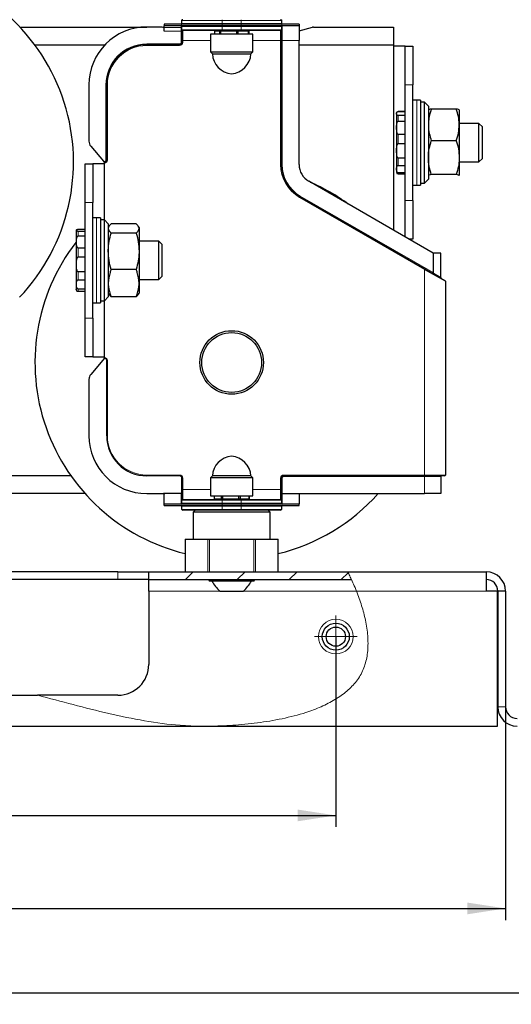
# Model space of a CAD drawing. Header units: millimetres. Extents: x 5 to 418, y 2 to 292.
# Tile 16 of 19: x 287 to 330, y 121 to 206. Entities that reach past the tile are written whole.
import ezdxf

# ---------------------------------------------------------------- set-up
doc = ezdxf.new("R2010")
doc.units = ezdxf.units.MM
doc.layers.add('SLD-0', color=7, linetype='Continuous')
doc.styles.add('SLDTEXTSTYLE0', font='TXT', dxfattribs={"width": 0.605})
doc.dimstyles.new('SLDDIMSTYLE0', dxfattribs={"dimtxt": 3.5, "dimasz": 3.302, "dimexe": 0, "dimexo": 0.0625, "dimgap": 0.875, "dimtad": 1, "dimlfac": 3, "dimrnd": 1e-09, "dimzin": 12, "dimdsep": 46, "dimtxsty": 'SLDTEXTSTYLE0', "dimsah": 1, "dimcen": 0.09, "dimadec": 0, "dimazin": 3, "dimtfac": 1, "dimtofl": 0, "dimtmove": 0, "dimatfit": 3, "dimfxl": 1, "dimfrac": 2, "dimtolj": 1, "dimtzin": 12, "dimarcsym": 0})

# ---------------------------------------------------------------- blocks, each defined once
blk = doc.blocks.new('_D_10')
at = {"layer": 'SLD-0', "color": 7}
for p, q in [((217.524, 145.173), (217.524, 121.123)), ((337.524, 145.173), (337.524, 121.123)), ((217.524, 122.123), (337.524, 122.123))]:
    blk.add_line(p, q, dxfattribs=at)
for points in [[(217.524, 122.123), (220.826, 121.615), (220.826, 122.631)], [(337.524, 122.123), (334.222, 122.631), (334.222, 121.615)]]:
    blk.add_solid(points, dxfattribs=at)
at = {"layer": 'SLD-0', "color": 7, "insert": (273.513, 126.635), "char_height": 3.5, "attachment_point": 1, "style": 'SLDTEXTSTYLE0'}
blk.add_mtext('360', dxfattribs=at)
blk = doc.blocks.new('_D_11')
at = {"layer": 'SLD-0', "color": 7}
for p, q in [((225.857, 146.84), (225.857, 128.41)), ((329.19, 146.84), (329.19, 128.41)), ((225.857, 129.41), (329.19, 129.41))]:
    blk.add_line(p, q, dxfattribs=at)
for points in [[(225.857, 129.41), (229.159, 128.902), (229.159, 129.918)], [(329.19, 129.41), (325.888, 129.918), (325.888, 128.902)]]:
    blk.add_solid(points, dxfattribs=at)
at = {"layer": 'SLD-0', "color": 7, "insert": (273.513, 133.922), "char_height": 3.5, "attachment_point": 1, "style": 'SLDTEXTSTYLE0'}
blk.add_mtext('310', dxfattribs=at)
blk = doc.blocks.new('_D_15')
at = {"layer": 'SLD-0', "color": 7}
for p, q in [((240.524, 152.906), (240.524, 136.451)), ((314.524, 152.906), (314.524, 136.451)), ((240.524, 137.451), (314.524, 137.451))]:
    blk.add_line(p, q, dxfattribs=at)
for points in [[(240.524, 137.451), (243.826, 136.943), (243.826, 137.959)], [(314.524, 137.451), (311.222, 137.959), (311.222, 136.943)]]:
    blk.add_solid(points, dxfattribs=at)
at = {"layer": 'SLD-0', "color": 7, "insert": (273.513, 141.963), "char_height": 3.5, "attachment_point": 1, "style": 'SLDTEXTSTYLE0'}
blk.add_mtext('222', dxfattribs=at)
blk = doc.blocks.new('SW_CENTERMARKSYMBOL_6')
at = {"layer": 'SLD-0', "color": 0, "lineweight": 18}
for p, q in [((0, 1), (0, 1.833)), ((0, 0), (0, 1)), ((-1, 0), (-1.833, 0)), ((0, 0), (-1, 0)), ((0, 0), (0, -1)), ((0, 0), (1, 0)), ((1, 0), (1.833, 0)), ((0, -1), (0, -1.833))]:
    blk.add_line(p, q, dxfattribs=at)

msp = doc.modelspace()

# ---------------------------------------------------------------- hatches: boundary and pattern name
at = {"linetype": 'Continuous', "lineweight": 18}
h = msp.add_hatch(dxfattribs=at)
h.set_pattern_fill('ANSI31', style=0)
edge = h.paths.add_edge_path(flags=0)
edge.add_line((298.3571, 158.5063), (298.3571, 157.8396))
edge.add_line((298.3571, 157.8396), (315.879, 157.8396))
edge.add_spline(control_points=[(315.879, 157.8396), (315.7749, 158.0635), (315.6666, 158.2859), (315.5546, 158.5063)], knot_values=[0.5195785, 0.5195785, 0.5195785, 0.5195785, 0.5233613, 0.5233613, 0.5233613, 0.5233613], weights=[1, 1, 1, 1], degree=3, periodic=0)
edge.add_line((315.5546, 158.5063), (298.3571, 158.5063))

# ---------------------------------------------------------------- linework, layer by layer
at = {"color": 7, "linetype": 'Continuous', "lineweight": 25}
for p, q in [((301.2238, 206.173), (301.2238, 206.2396)), ((301.2238, 205.9063), (301.2238, 206.173)), ((309.8238, 206.2396), (309.8238, 206.173)), ((309.8238, 206.173), (309.8238, 205.9063)), ((287.222, 205.6063), (298.1905, 205.6063)), ((299.3474, 205.6063), (298.1905, 205.6063)), ((299.6905, 205.8396), (299.6905, 205.7063)), ((304.6905, 205.8396), (299.6905, 205.8396)), ((304.6905, 205.7063), (299.6905, 205.7063)), ((299.6905, 205.5689), (299.6905, 205.7063)), ((299.6905, 205.2475), (299.6905, 205.5689)), ((301.2238, 205.373), (301.2238, 205.6396)), ((301.2238, 204.4396), (301.2238, 205.373)), ((304.6905, 205.3063), (301.2905, 205.3063)), ((304.0337, 205.248), (304.0337, 204.998)), ((304.4906, 205.248), (304.0337, 205.248)), ((304.3238, 205.3063), (304.3238, 205.248)), ((304.4906, 204.998), (304.4906, 205.248)), ((304.5736, 205.248), (304.4906, 205.248)), ((304.5736, 205.248), (304.5736, 204.998)), ((305.9595, 205.248), (304.5736, 205.248)), ((306.3571, 205.8396), (304.6905, 205.8396)), ((306.3571, 205.7063), (304.6905, 205.7063)), ((306.3571, 205.3063), (304.6905, 205.3063)), ((305.9595, 204.998), (305.9595, 205.248)), ((306.0637, 205.248), (305.9595, 205.248)), ((306.0637, 205.248), (306.0637, 204.998)), ((306.9926, 205.248), (306.0637, 205.248)), ((311.3571, 205.8396), (306.3571, 205.8396)), ((311.3571, 205.7063), (306.3571, 205.7063)), ((309.7571, 205.3063), (306.3571, 205.3063)), ((306.7238, 205.248), (306.7238, 205.3063)), ((306.9926, 204.998), (306.9926, 205.248)), ((307.0139, 205.248), (306.9926, 205.248)), ((307.0139, 205.248), (307.0139, 204.998)), ((309.8238, 205.6396), (309.8238, 205.373)), ((309.8238, 205.373), (309.8238, 204.4396)), ((311.3571, 205.8396), (311.3571, 205.7063)), ((311.3571, 205.7063), (311.3571, 204.4396)), ((311.3571, 205.2838), (312.5183, 205.5949)), ((312.6045, 205.6063), (319.5238, 205.6063)), ((319.5238, 205.6063), (319.5238, 204.073)), ((301.2238, 204.273), (301.2238, 204.4396)), ((303.6905, 204.998), (303.6905, 203.448)), ((307.3571, 204.998), (303.6905, 204.998)), ((307.3571, 203.448), (307.3571, 204.998)), ((309.8238, 204.4396), (309.8238, 193.7099)), ((311.3571, 193.7099), (311.3571, 204.4396)), ((288.5069, 204.073), (294.5874, 204.073)), ((298.1905, 204.073), (301.0238, 204.073)), ((303.6905, 203.448), (303.8571, 203.2813)), ((303.6905, 203.448), (307.3571, 203.448)), ((307.1905, 203.2813), (307.3571, 203.448)), ((311.3571, 204.073), (319.5238, 204.073)), ((319.5238, 204.073), (319.5238, 188.0326)), ((320.5238, 203.9396), (319.5238, 203.9396)), ((320.5238, 203.9396), (321.1905, 203.9396)), ((320.5238, 200.6063), (320.5238, 203.9396)), ((321.1905, 203.9396), (321.1905, 200.6063)), ((303.8571, 203.2813), (307.1905, 203.2813)), ((293.1905, 200.6063), (293.1905, 195.7301)), ((294.7238, 194.1063), (294.7238, 200.6063)), ((320.5238, 190.6063), (320.5238, 200.6063)), ((321.1905, 190.6063), (321.1905, 200.6063)), ((321.5238, 199.273), (321.1905, 199.273)), ((321.8571, 199.273), (321.5238, 199.273)), ((321.8571, 199.273), (321.8571, 191.9396)), ((322.1905, 199.1063), (321.8571, 199.1063)), ((322.5238, 198.773), (322.1905, 199.1063)), ((322.1905, 192.1063), (322.1905, 199.1063)), ((322.5238, 198.773), (322.5238, 192.4396)), ((322.5259, 198.4432), (322.5238, 198.4396)), ((324.9374, 198.5186), (322.7769, 198.5186)), ((325.1905, 198.4396), (325.1884, 198.4432)), ((325.1905, 198.436), (325.1905, 197.1451)), ((320.5238, 198.3039), (319.9131, 198.3039)), ((319.9131, 198.3027), (320.5238, 198.3027)), ((320.5238, 197.947), (319.9131, 197.947)), ((319.9131, 197.4575), (320.5238, 197.4575)), ((326.8838, 197.273), (325.1905, 197.273)), ((325.1905, 197.1451), (325.1905, 194.3154)), ((327.1905, 196.9663), (326.8838, 197.273)), ((326.8838, 193.9396), (326.8838, 197.273)), ((327.1905, 194.2463), (327.1905, 196.9663)), ((320.5238, 196.3133), (319.9131, 196.3133)), ((324.9374, 195.7715), (322.7769, 195.7715)), ((293.3476, 195.3002), (294.447, 193.9973)), ((319.9131, 195.5279), (320.5238, 195.5279)), ((320.5238, 194.2654), (319.9131, 194.2654)), ((325.1905, 194.3154), (325.1905, 192.7766)), ((326.8838, 193.9396), (327.1905, 194.2463)), ((292.8571, 193.773), (293.5238, 193.773)), ((292.8571, 190.4396), (292.8571, 193.773)), ((293.5238, 193.773), (293.5238, 190.4396)), ((294.5238, 193.773), (293.5238, 193.773)), ((294.5238, 193.8396), (294.5238, 193.9063)), ((294.5238, 188.9396), (294.5238, 193.8396)), ((319.9131, 193.6441), (320.5238, 193.6441)), ((325.1905, 193.9396), (326.8838, 193.9396)), ((320.5238, 193.003), (319.9131, 193.003)), ((319.9131, 192.9087), (320.5238, 192.9087)), ((322.1905, 192.1063), (322.5238, 192.4396)), ((322.5238, 192.773), (322.5259, 192.7693)), ((324.9374, 192.8592), (322.7769, 192.8592)), ((325.1845, 192.7693), (325.1905, 192.7766)), ((325.1884, 192.7693), (325.1905, 192.773)), ((322.933, 186.0643), (312.1905, 192.2665)), ((321.1905, 191.9396), (321.5238, 191.9396)), ((321.5238, 191.9396), (321.8571, 191.9396)), ((321.8571, 192.1063), (322.1905, 192.1063)), ((311.4238, 190.9386), (322.2238, 184.7033)), ((292.8571, 180.4396), (292.8571, 190.4396)), ((293.5238, 180.4396), (293.5238, 190.4396)), ((320.5238, 187.4553), (320.5238, 190.6063)), ((321.1905, 190.6063), (321.1905, 187.273)), ((293.8571, 189.1063), (293.5238, 189.1063)), ((294.1905, 189.1063), (293.8571, 189.1063)), ((294.1905, 189.1063), (294.1905, 181.773)), ((292.2465, 188.1216), (292.8571, 188.1216)), ((294.5238, 188.9396), (294.1905, 188.9396)), ((294.8571, 188.6063), (294.5238, 188.9396)), ((294.5238, 181.9396), (294.5238, 188.9396)), ((294.8571, 188.6063), (294.8571, 182.273)), ((294.9076, 188.3603), (294.8571, 188.273)), ((297.2707, 188.5834), (295.1102, 188.5834)), ((297.5238, 188.273), (297.4718, 188.3631)), ((297.5238, 188.273), (297.5238, 188.1896)), ((297.5238, 188.1896), (297.5238, 186.2239)), ((292.8571, 187.9414), (292.2465, 187.9414)), ((292.2465, 187.5412), (292.8571, 187.5412)), ((297.2707, 187.7958), (295.1102, 187.7958)), ((321.1905, 187.273), (320.8396, 187.273)), ((292.8571, 186.4951), (292.2465, 186.4951)), ((299.2171, 187.1063), (297.5238, 187.1063)), ((299.5238, 186.7996), (299.2171, 187.1063)), ((299.2171, 183.773), (299.2171, 187.1063)), ((299.5238, 184.0796), (299.5238, 186.7996)), ((292.2465, 185.7297), (292.8571, 185.7297)), ((297.5238, 186.2239), (297.5238, 183.4739)), ((322.933, 186.0643), (322.9571, 186.0504)), ((322.9571, 186.0504), (322.9755, 186.0504)), ((323.5905, 186.0504), (322.9755, 186.0504)), ((323.5905, 183.9508), (323.5905, 186.0504)), ((292.8571, 184.4306), (292.2465, 184.4306)), ((297.2707, 184.652), (295.1102, 184.652)), ((299.2171, 183.773), (299.5238, 184.0796)), ((323.9905, 183.6448), (322.1905, 184.6455)), ((322.2238, 184.7033), (323.9571, 183.7025)), ((322.966, 184.3236), (323.5905, 183.9508)), ((292.2465, 183.7483), (292.8571, 183.7483)), ((297.5238, 183.773), (299.2171, 183.773)), ((297.5238, 183.4739), (297.5238, 182.6063)), ((323.9905, 183.6448), (323.9905, 166.873)), ((292.8571, 182.9571), (292.2465, 182.9571)), ((292.2465, 182.7577), (292.8571, 182.7577)), ((294.5238, 181.9396), (294.8571, 182.273)), ((294.8571, 182.6063), (294.909, 182.5165)), ((297.2707, 182.2958), (295.1102, 182.2958)), ((297.4718, 182.5161), (297.5238, 182.6063)), ((293.5238, 181.773), (293.8571, 181.773)), ((293.8571, 181.773), (294.1905, 181.773)), ((294.1905, 181.9396), (294.5238, 181.9396)), ((294.5238, 177.0396), (294.5238, 181.9396)), ((292.8571, 177.1063), (292.8571, 180.4396)), ((293.5238, 180.4396), (293.5238, 177.1063)), ((293.5238, 177.1063), (292.8571, 177.1063)), ((293.5238, 177.1063), (294.5238, 177.1063)), ((294.5238, 176.973), (293.3476, 175.5791)), ((294.5238, 176.973), (294.5238, 177.0396)), ((294.7238, 170.273), (294.7238, 176.773)), ((293.1905, 175.1491), (293.1905, 170.273)), ((291.6328, 166.8063), (285.7936, 166.8063)), ((301.0238, 166.8063), (298.1905, 166.8063)), ((301.2238, 165.6396), (301.2238, 166.6063)), ((303.8571, 166.798), (303.6905, 166.6313)), ((303.6905, 166.6313), (303.6905, 165.0813)), ((306.6238, 166.6313), (303.6905, 166.6313)), ((307.1905, 166.798), (303.8571, 166.798)), ((307.3571, 166.6313), (306.6238, 166.6313)), ((307.3571, 166.6313), (307.1905, 166.798)), ((307.3571, 165.0813), (307.3571, 166.6313)), ((309.8238, 166.6063), (309.8238, 165.6396)), ((322.1905, 166.8063), (310.0238, 166.8063)), ((323.9238, 166.8063), (322.1905, 166.8063)), ((323.5905, 166.743), (323.5905, 165.273)), ((292.8528, 165.273), (282.1905, 165.273)), ((298.1905, 165.273), (299.6271, 165.273)), ((301.1605, 165.273), (299.6271, 165.273)), ((299.6905, 164.373), (299.6905, 165.2096)), ((301.2238, 164.7063), (301.2238, 165.6396)), ((309.8238, 165.6396), (309.8238, 164.7063)), ((311.3571, 165.2838), (311.3571, 165.2625)), ((311.3571, 165.2625), (311.3571, 164.373)), ((311.4205, 165.273), (322.1905, 165.273)), ((323.5905, 165.273), (322.1905, 165.273)), ((299.6905, 164.2396), (299.6905, 164.373)), ((299.6905, 164.373), (304.6905, 164.373)), ((301.2238, 164.4363), (301.2238, 164.7063)), ((301.2905, 164.773), (304.6905, 164.773)), ((303.6905, 165.0813), (306.6238, 165.0813)), ((304.0153, 165.0813), (304.0153, 164.8313)), ((304.0153, 164.8313), (304.6507, 164.8313)), ((304.3238, 164.8313), (304.3238, 164.773)), ((304.6507, 164.8313), (304.6507, 165.0813)), ((304.6507, 164.8313), (304.7428, 164.8313)), ((304.6905, 164.773), (306.3571, 164.773)), ((304.6905, 164.373), (306.3571, 164.373)), ((304.7428, 165.0813), (304.7428, 164.8313)), ((304.7428, 164.8313), (306.1529, 164.8313)), ((306.1529, 164.8313), (306.1529, 165.0813)), ((306.1529, 164.8313), (306.2513, 164.8313)), ((306.2513, 165.0813), (306.2513, 164.8313)), ((306.2513, 164.8313), (307.026, 164.8313)), ((306.3571, 164.773), (309.7571, 164.773)), ((306.3571, 164.373), (311.3571, 164.373)), ((306.6238, 165.0813), (307.3571, 165.0813)), ((306.7238, 164.773), (306.7238, 164.8313)), ((307.026, 164.8313), (307.026, 165.0813)), ((307.026, 164.8313), (307.0323, 164.8313)), ((307.0323, 165.0813), (307.0323, 164.8313)), ((309.8238, 164.7063), (309.8238, 164.4363)), ((311.3571, 164.2396), (311.3571, 164.373)), ((299.6905, 164.2396), (304.6905, 164.2396)), ((301.2238, 163.9063), (301.2238, 164.1763)), ((304.6905, 163.8396), (301.2905, 163.8396)), ((302.3571, 163.8396), (302.1905, 163.673)), ((302.1905, 163.673), (302.1905, 161.3396)), ((308.8571, 163.673), (302.1905, 163.673)), ((304.6905, 164.2396), (306.3571, 164.2396)), ((306.3571, 163.8396), (304.6905, 163.8396)), ((306.3571, 164.2396), (311.3571, 164.2396)), ((309.7571, 163.8396), (306.3571, 163.8396)), ((308.8571, 163.673), (308.6905, 163.8396)), ((308.8571, 161.3396), (308.8571, 163.673)), ((309.8238, 164.1763), (309.8238, 163.9063)), ((301.5081, 161.3396), (301.5081, 158.5063)), ((301.5081, 161.3396), (301.5305, 161.3396)), ((301.5305, 161.3396), (303.455, 161.3396)), ((303.455, 161.3396), (303.5993, 161.3396)), ((303.5993, 161.3396), (307.4483, 161.3396)), ((307.4483, 161.3396), (307.5926, 161.3396)), ((307.5926, 161.3396), (309.5171, 161.3396)), ((309.5171, 161.3396), (309.5395, 161.3396)), ((309.5395, 158.5063), (309.5395, 161.3396)), ((295.6905, 158.5063), (259.3571, 158.5063)), ((295.6905, 158.5063), (298.3571, 158.5063)), ((298.3571, 158.5063), (315.5546, 158.5063)), ((298.3571, 157.8396), (298.3571, 158.5063)), ((315.5546, 158.5063), (327.5238, 158.5063)), ((327.5238, 158.5063), (327.5238, 156.8396)), ((295.6905, 157.8396), (259.3571, 157.8396)), ((298.3571, 157.8396), (295.6905, 157.8396)), ((298.3571, 157.8396), (315.879, 157.8396)), ((298.3571, 156.8396), (298.3571, 157.8396)), ((298.3571, 156.8396), (298.3571, 150.5063)), ((304.4904, 156.8396), (305.9328, 156.8396)), ((305.9328, 156.8396), (306.5572, 156.8396)), ((328.4905, 156.8396), (327.5238, 156.8396)), ((328.4905, 145.173), (328.4905, 156.8396)), ((328.5238, 156.8396), (328.5238, 146.8396)), ((329.1905, 156.8396), (328.5238, 156.8396)), ((329.1905, 156.8396), (329.1905, 146.8396)), ((267.4398, 147.8396), (288.7529, 147.8396)), ((295.6905, 147.8396), (288.7529, 147.8396)), ((252.7242, 145.173), (302.2951, 145.173)), ((302.2951, 145.173), (304.0721, 145.173)), ((304.0721, 145.173), (328.4905, 145.173))]:
    msp.add_line(p, q, dxfattribs=at)
at = {"color": 7, "linetype": 'Continuous', "lineweight": 18}
for p, q in [((304.6905, 206.173), (301.2238, 206.173)), ((304.6905, 206.173), (304.6905, 206.2396)), ((304.6905, 206.173), (304.6905, 205.9063)), ((306.3571, 206.173), (304.6905, 206.173)), ((306.3571, 206.173), (306.3571, 206.2396)), ((306.3571, 205.9063), (306.3571, 206.173)), ((309.8238, 206.173), (306.3571, 206.173)), ((299.6905, 205.5689), (301.1571, 205.5689)), ((301.1571, 205.2475), (299.6905, 205.2475)), ((301.1571, 205.5689), (301.1571, 205.7063)), ((301.1571, 205.2475), (301.1571, 205.5689)), ((301.2238, 205.2475), (301.1571, 205.2475)), ((301.1571, 204.273), (301.1571, 205.2475)), ((301.2238, 205.9063), (304.6905, 205.9063)), ((304.6905, 205.6396), (301.2238, 205.6396)), ((301.2238, 205.373), (304.6905, 205.373)), ((301.2905, 205.3063), (301.2905, 204.4396)), ((304.6905, 205.8396), (304.6905, 205.9063)), ((304.6905, 205.9063), (306.3571, 205.9063)), ((304.6905, 205.8396), (304.6905, 205.7063)), ((304.6905, 205.6396), (304.6905, 205.7063)), ((306.3571, 205.6396), (304.6905, 205.6396)), ((304.6905, 205.6396), (304.6905, 205.373)), ((304.6905, 205.3063), (304.6905, 205.373)), ((304.6905, 205.373), (306.3571, 205.373)), ((306.3571, 205.8396), (306.3571, 205.9063)), ((306.3571, 205.9063), (309.8238, 205.9063)), ((306.3571, 205.8396), (306.3571, 205.7063)), ((306.3571, 205.6396), (306.3571, 205.7063)), ((309.8238, 205.6396), (306.3571, 205.6396)), ((306.3571, 205.373), (306.3571, 205.6396)), ((306.3571, 205.3063), (306.3571, 205.373)), ((306.3571, 205.373), (309.8238, 205.373)), ((309.7571, 204.4396), (309.7571, 205.3063)), ((309.8905, 205.7063), (309.8905, 204.4396)), ((301.2905, 204.4396), (301.2238, 204.4396)), ((301.2905, 204.4396), (303.6905, 204.4396)), ((301.2905, 204.4396), (301.2905, 204.273)), ((307.3571, 204.4396), (309.7571, 204.4396)), ((309.7571, 204.4396), (309.8238, 204.4396)), ((309.7571, 193.7099), (309.7571, 204.4396)), ((309.8238, 204.4396), (309.8905, 204.4396)), ((311.3571, 204.4396), (309.8905, 204.4396)), ((309.8905, 204.4396), (309.8905, 193.7099)), ((298.1905, 204.073), (298.1905, 204.1396)), ((298.1905, 204.1396), (301.0238, 204.1396)), ((298.1905, 204.0063), (298.1905, 204.073)), ((301.0238, 204.0063), (298.1905, 204.0063)), ((301.0238, 204.073), (301.0238, 204.1396)), ((301.0238, 204.0063), (301.0238, 204.073)), ((301.2238, 204.273), (301.1571, 204.273)), ((301.2905, 204.273), (301.2238, 204.273)), ((294.6571, 194.1063), (294.6571, 200.6063)), ((294.7238, 200.6063), (294.6571, 200.6063)), ((294.7905, 200.6063), (294.7238, 200.6063)), ((294.7905, 200.6063), (294.7905, 194.1063)), ((321.1905, 200.6063), (320.5238, 200.6063)), ((321.5238, 199.273), (321.5238, 191.9396)), ((319.9131, 198.3039), (319.9131, 198.3027)), ((319.9131, 197.947), (319.9131, 197.4575)), ((319.9131, 196.3133), (319.9131, 195.5279)), ((294.7238, 194.1063), (294.6571, 194.1063)), ((294.7905, 194.1063), (294.7238, 194.1063)), ((319.9131, 194.2654), (319.9131, 193.6441)), ((309.7571, 193.7099), (309.8238, 193.7099)), ((309.8238, 193.7099), (309.8905, 193.7099)), ((319.9131, 193.003), (319.9131, 192.9087)), ((311.3905, 190.8809), (311.4238, 190.9386)), ((322.1905, 184.6455), (311.3905, 190.8809)), ((311.4238, 190.9386), (311.4571, 190.9964)), ((311.4571, 190.9964), (322.933, 184.3708)), ((293.5238, 190.4396), (292.8571, 190.4396)), ((320.5238, 190.6063), (321.1905, 190.6063)), ((293.8571, 189.1063), (293.8571, 181.773)), ((292.2465, 187.9414), (292.2465, 187.5412)), ((292.2465, 186.4951), (292.2465, 185.7297)), ((322.933, 184.3708), (322.933, 186.0643)), ((322.9755, 186.0504), (322.9755, 184.3708)), ((292.2465, 184.4306), (292.2465, 183.7483)), ((322.1905, 184.6455), (322.2238, 184.7033)), ((322.1905, 184.6455), (322.1905, 166.873)), ((322.9755, 184.3708), (322.933, 184.3708)), ((292.2465, 182.9571), (292.2465, 182.7577)), ((292.8571, 180.4396), (293.5238, 180.4396)), ((294.7905, 176.773), (294.7238, 176.773)), ((294.7905, 176.773), (294.7905, 170.273)), ((294.7905, 170.273), (294.7238, 170.273)), ((298.1905, 166.873), (301.0238, 166.873)), ((298.1905, 166.873), (298.1905, 166.8063)), ((301.0238, 166.873), (301.0238, 166.8063)), ((310.0238, 166.873), (322.1905, 166.873)), ((310.0238, 166.873), (310.0238, 166.8063)), ((322.1905, 166.873), (322.1905, 166.8063)), ((322.1905, 166.873), (323.9905, 166.873)), ((301.2905, 166.6063), (301.2238, 166.6063)), ((301.2905, 166.6063), (301.2905, 165.6396)), ((309.7571, 165.6396), (309.7571, 166.6063)), ((309.7571, 166.6063), (309.8238, 166.6063)), ((309.8238, 166.6063), (309.8871, 166.6063)), ((309.8871, 166.6063), (309.8871, 165.2838)), ((310.0238, 166.8063), (310.0238, 166.743)), ((322.1905, 166.743), (310.0238, 166.743)), ((322.1905, 166.8063), (322.1905, 166.743)), ((323.5905, 166.743), (322.1905, 166.743)), ((322.1905, 165.273), (322.1905, 166.743)), ((301.1605, 164.373), (301.1605, 165.273)), ((301.2905, 165.6396), (301.2238, 165.6396)), ((301.2905, 165.6396), (301.2905, 164.773)), ((303.6905, 165.6396), (301.2905, 165.6396)), ((309.7571, 165.6396), (307.3571, 165.6396)), ((309.7571, 164.773), (309.7571, 165.6396)), ((309.7571, 165.6396), (309.8238, 165.6396)), ((309.8238, 165.2838), (309.8871, 165.2838)), ((309.8871, 165.2838), (309.8871, 165.2625)), ((309.8871, 165.2838), (311.3571, 165.2838)), ((309.8871, 165.2625), (309.8871, 164.373)), ((311.3571, 165.2625), (309.8871, 165.2625)), ((304.6905, 164.7063), (301.2238, 164.7063)), ((301.2238, 164.4363), (304.6905, 164.4363)), ((304.6905, 164.773), (304.6905, 164.7063)), ((304.6905, 164.7063), (304.6905, 164.4363)), ((306.3571, 164.7063), (304.6905, 164.7063)), ((304.6905, 164.4363), (304.6905, 164.373)), ((304.6905, 164.4363), (306.3571, 164.4363)), ((304.6905, 164.2396), (304.6905, 164.373)), ((306.3571, 164.773), (306.3571, 164.7063)), ((309.8238, 164.7063), (306.3571, 164.7063)), ((306.3571, 164.4363), (306.3571, 164.7063)), ((306.3571, 164.4363), (306.3571, 164.373)), ((306.3571, 164.4363), (309.8238, 164.4363)), ((306.3571, 164.2396), (306.3571, 164.373)), ((304.6905, 164.1763), (301.2238, 164.1763)), ((301.2238, 163.9063), (304.6905, 163.9063)), ((304.6905, 164.2396), (304.6905, 164.1763)), ((306.3571, 164.1763), (304.6905, 164.1763)), ((304.6905, 164.1763), (304.6905, 163.9063)), ((304.6905, 163.9063), (306.3571, 163.9063)), ((304.6905, 163.9063), (304.6905, 163.8396)), ((306.3571, 164.2396), (306.3571, 164.1763)), ((309.8238, 164.1763), (306.3571, 164.1763)), ((306.3571, 163.9063), (306.3571, 164.1763)), ((306.3571, 163.9063), (309.8238, 163.9063)), ((306.3571, 163.9063), (306.3571, 163.8396)), ((301.5305, 161.3396), (301.5305, 158.5063)), ((303.455, 158.5063), (303.455, 161.3396)), ((303.5993, 161.3396), (303.5993, 158.5063)), ((307.4483, 158.5063), (307.4483, 161.3396)), ((307.5926, 161.3396), (307.5926, 158.5063)), ((309.5171, 158.5063), (309.5171, 161.3396)), ((295.6905, 157.8396), (295.6905, 158.5063)), ((298.3571, 156.8396), (304.4904, 156.8396)), ((306.5572, 156.8396), (316.3108, 156.8396)), ((316.3108, 156.8396), (327.5238, 156.8396)), ((328.5238, 146.8396), (329.1905, 146.8396))]:
    msp.add_line(p, q, dxfattribs=at)
at = {"color": 7, "linetype": 'Continuous', "lineweight": 18, "flags": 128}
msp.add_lwpolyline([(309.8238, 165.2838), (309.825, 165.2796), (309.8286, 165.2756), (309.8345, 165.272), (309.8424, 165.2687), (309.852, 165.2661), (309.8629, 165.2641), (309.8748, 165.2629), (309.8871, 165.2625)], dxfattribs=at)
at = {"color": 7, "linetype": 'Continuous', "lineweight": 25}
for centre, radius in [((305.5238, 176.6063), 2.75), ((305.5238, 176.6063), 2.5833), ((314.5238, 152.9063), 1.1667), ((314.5238, 152.9063), 0.8333)]:
    msp.add_circle(centre, radius, dxfattribs=at)
at = {"color": 7, "linetype": 'Continuous', "lineweight": 18}
msp.add_circle((314.5238, 152.9063), 1.5, dxfattribs=at)
at = {"color": 7, "linetype": 'Continuous', "lineweight": 25}
for centre, radius, start, end in [((274.8571, 193.9396), 17, 316.509642, 78.692271), ((301.2905, 206.173), 0.0667, 90, 180), ((309.7571, 206.173), 0.0667, 0, 90), ((298.1905, 200.6063), 5, 90, 180), ((299.3474, 204.9396), 0.6667, 59.032098, 90), ((301.1571, 205.9063), 0.0667, 270, 0), ((301.1571, 205.6396), 0.0667, 0, 90), ((301.2905, 205.373), 0.0667, 180, 270), ((309.7571, 205.373), 0.0667, 270, 0), ((309.8905, 205.9063), 0.0667, 180, 270), ((309.8905, 205.6396), 0.0667, 90, 180), ((312.6045, 205.273), 0.3333, 90, 105), ((298.1905, 200.6063), 3.4667, 90, 180), ((301.0238, 204.273), 0.2, 270, 0), ((305.6872, 203.3907), 1.8333, 183.420099, 264.886553), ((305.3604, 203.3907), 1.8333, 275.113447, 356.579901), ((319.9131, 198.1512), 0.1527, 90, 180), ((293.8571, 195.7301), 0.6667, 180, 220.158025), ((294.5238, 194.1063), 0.2, 270, 0), ((313.0238, 193.7099), 3.2, 180, 240), ((313.0238, 193.7099), 1.6667, 180, 240), ((319.9131, 193.0614), 0.1527, 180, 270), ((305.5238, 176.6063), 17, 53.644191, 66.355809), ((292.2465, 187.9845), 0.1527, 140.43014, 180), ((305.5238, 176.6063), 17, 142.351724, 256.3367), ((323.6538, 183.9508), 0.0633, 180, 240), ((323.9238, 183.6448), 0.0667, 360, 60), ((292.2465, 182.8947), 0.1527, 180, 219.593228), ((294.5238, 176.773), 0.2, 0, 90), ((293.8571, 175.1491), 0.6667, 139.841975, 180), ((298.1905, 170.273), 5, 180, 270), ((298.1905, 170.273), 3.4667, 180, 270), ((305.6872, 166.6886), 1.8333, 95.113447, 176.579901), ((305.3604, 166.6886), 1.8333, 3.420099, 84.886553), ((323.9238, 166.873), 0.0667, 270, 0), ((301.0238, 166.6063), 0.2, 0, 90), ((310.0238, 166.6063), 0.2, 90, 180), ((323.6538, 166.743), 0.0633, 90, 180), ((305.5238, 176.6063), 17, 283.6633, 318.189685), ((311.4205, 165.2096), 0.0633, 90, 180), ((301.1605, 164.4363), 0.0633, 270, 0), ((301.2905, 164.7063), 0.0667, 90, 180), ((309.7571, 164.7063), 0.0667, 0, 90), ((309.8871, 164.4363), 0.0633, 180, 270), ((301.1605, 164.1763), 0.0633, 0, 90), ((301.2905, 163.9063), 0.0667, 180, 270), ((309.7571, 163.9063), 0.0667, 270, 0), ((309.8871, 164.1763), 0.0633, 90, 180), ((327.5238, 156.8396), 1.6667, 0, 90), ((303.6161, 157.7806), 0.059, 90, 270), ((307.8685, 160.136), 4.72, 210.934508, 224.298198), ((303.1791, 160.136), 4.72, 315.701802, 329.091247), ((307.4315, 157.7806), 0.059, 270, 90), ((327.5238, 156.8396), 1, 0, 90), ((328.1905, 154.4063), 0.3333, 334.158067, 0), ((328.1905, 151.4063), 0.3333, 0, 25.841933), ((295.6905, 150.5063), 2.6667, 270, 0), ((330.1905, 146.8396), 1.6667, 180, 270), ((330.1905, 146.8396), 1, 180, 270)]:
    msp.add_arc(centre, radius, start, end, dxfattribs=at)
at = {"color": 7, "linetype": 'Continuous', "lineweight": 18}
for centre, radius, start, end in [((301.1583, 205.5034), 0.0655, 1.054549, 91.017089), ((298.1905, 200.6063), 3.5333, 90, 180), ((298.1905, 200.6063), 3.4, 90, 180), ((301.0238, 204.273), 0.2667, 270, 0), ((301.0238, 204.273), 0.1333, 270, 0), ((294.5238, 194.1063), 0.1333, 234.840136, 0), ((294.5238, 194.1063), 0.2667, 270, 0), ((313.0238, 193.7099), 3.2667, 180, 240), ((313.0238, 193.7099), 3.1333, 180, 240), ((323.0069, 184.3029), 0.0458, 153.259878, 228.311952), ((294.5238, 176.773), 0.2667, 0, 90), ((298.1905, 170.273), 3.4, 180, 270), ((301.0238, 166.6063), 0.2667, 0, 90), ((310.0238, 166.6063), 0.2667, 90, 180), ((310.0238, 166.6063), 0.1367, 90, 180)]:
    msp.add_arc(centre, radius, start, end, dxfattribs=at)
at = {"color": 7, "linetype": 'Continuous', "lineweight": 25}
for points, knots in [([(322.7769, 198.5186), (322.7081, 198.2956), (322.6044, 197.9592), (322.5346, 197.4973), (322.5274, 197.2627), (322.5238, 197.1451)], [0, 0, 0, 0, 0.4952513, 0.7468182, 1, 1, 1, 1]), ([(322.7769, 198.5186), (322.7435, 198.5124), (322.6545, 198.4959), (322.556, 198.4708), (322.5401, 198.4516), (322.533, 198.4432)], [0, 0, 0, 0, 0.2510515, 0.6700144, 1, 1, 1, 1]), ([(325.1905, 197.1451), (325.1902, 197.1776), (325.1879, 197.4242), (325.1326, 197.8891), (325.0029, 198.3075), (324.9374, 198.5186)], [0, 0, 0, 0, 0.070088, 0.5307834, 1, 1, 1, 1]), ([(325.1905, 198.436), (325.16, 198.4576), (325.1205, 198.4855), (324.9716, 198.5125), (324.9374, 198.5186)], [0, 0, 0, 0, 0.7702918, 1, 1, 1, 1]), ([(319.7605, 198.1157), (319.7605, 198.1115), (319.7605, 198.1015), (319.7605, 197.7405), (319.7605, 197.2886), (319.7605, 196.859), (319.7605, 196.3777), (319.7605, 195.7238), (319.7605, 194.8995), (319.7605, 194.1593), (319.7605, 193.6731), (319.7605, 193.3682), (319.7605, 193.1705), (319.7605, 193.0518), (319.7605, 193.0856), (319.7605, 193.0969)], [0, 0, 0, 0, 0.0873598, 0.2070883, 0.2715402, 0.3373598, 0.4031795, 0.4676314, 0.5873598, 0.7070883, 0.7715402, 0.8373598, 0.9031795, 0.9676314, 1, 1, 1, 1]), ([(319.9131, 197.947), (319.9081, 197.9472), (319.8968, 197.9476), (319.8782, 197.9511), (319.8477, 197.9617), (319.7913, 198.007), (319.7794, 198.0752), (319.7773, 198.1502), (319.786, 198.201), (319.7994, 198.2355), (319.8152, 198.2589), (319.8332, 198.2766), (319.8517, 198.2887), (319.8727, 198.297), (319.8887, 198.3009), (319.9034, 198.3026), (319.9106, 198.3027), (319.9131, 198.3027)], [0, 0, 0, 0, 0.0109268, 0.0241938, 0.0474283, 0.1171267, 0.398238, 0.5871676, 0.7153157, 0.802684, 0.8628836, 0.9048982, 0.948548, 0.9664189, 0.9844325, 0.9946181, 1, 1, 1, 1]), ([(319.9131, 196.3133), (319.9081, 196.3139), (319.8968, 196.3151), (319.8782, 196.3264), (319.8477, 196.3605), (319.7913, 196.5062), (319.7794, 196.7256), (319.7773, 196.9669), (319.786, 197.1303), (319.7994, 197.2411), (319.8152, 197.3166), (319.8332, 197.3734), (319.8517, 197.4123), (319.8727, 197.4389), (319.8887, 197.4516), (319.9034, 197.457), (319.9106, 197.4574), (319.9131, 197.4575)], [0, 0, 0, 0, 0.0109268, 0.0241938, 0.0474283, 0.1171267, 0.398238, 0.5871676, 0.7153157, 0.802684, 0.8628836, 0.9048982, 0.948548, 0.9664189, 0.9844325, 0.9946181, 1, 1, 1, 1]), ([(322.5238, 197.1451), (322.5241, 197.1125), (322.5264, 196.866), (322.5817, 196.4011), (322.7114, 195.9827), (322.7769, 195.7715)], [0, 0, 0, 0, 0.070088, 0.5307834, 1, 1, 1, 1]), ([(324.9374, 195.7715), (325.0081, 195.9946), (325.1509, 196.4448), (325.1772, 196.9103), (325.1905, 197.1451)], [0, 0, 0, 0, 0.495458, 1, 1, 1, 1]), ([(322.5238, 194.3154), (322.5241, 194.3499), (322.5264, 194.6113), (322.5817, 195.1041), (322.7114, 195.5477), (322.7769, 195.7715)], [0, 0, 0, 0, 0.070088, 0.5307834, 1, 1, 1, 1]), ([(324.9374, 195.7715), (325.0081, 195.5351), (325.1509, 195.0577), (325.1772, 194.5643), (325.1905, 194.3154)], [0, 0, 0, 0, 0.495458, 1, 1, 1, 1]), ([(319.9131, 194.2654), (319.9081, 194.266), (319.8968, 194.2674), (319.8782, 194.2799), (319.8477, 194.3175), (319.7913, 194.4782), (319.7794, 194.7203), (319.7773, 194.9866), (319.786, 195.1668), (319.7994, 195.2891), (319.8152, 195.3723), (319.8332, 195.435), (319.8517, 195.478), (319.8727, 195.5073), (319.8887, 195.5214), (319.9034, 195.5273), (319.9106, 195.5277), (319.9131, 195.5279)], [0, 0, 0, 0, 0.0109268, 0.0241938, 0.0474283, 0.1171267, 0.398238, 0.5871676, 0.7153157, 0.802684, 0.8628836, 0.9048982, 0.948548, 0.9664189, 0.9844325, 0.9946181, 1, 1, 1, 1]), ([(322.7769, 192.8592), (322.7061, 193.0957), (322.5634, 193.573), (322.5371, 194.0664), (322.5238, 194.3154)], [0, 0, 0, 0, 0.495458, 1, 1, 1, 1]), ([(325.1905, 194.3154), (325.1902, 194.2809), (325.1879, 194.0195), (325.1326, 193.5266), (325.0029, 193.083), (324.9374, 192.8592)], [0, 0, 0, 0, 0.070088, 0.5307834, 1, 1, 1, 1]), ([(294.5238, 193.9063), (294.5234, 193.9068), (294.5226, 193.9078), (294.5162, 193.9152), (294.5056, 193.9279), (294.4825, 193.9553), (294.4615, 193.9801), (294.447, 193.9973)], [0, 0, 0, 0, 0.11990913, 0.23951303, 0.36553705, 0.56166968, 1, 1, 1, 1]), ([(319.9131, 193.003), (319.9081, 193.0033), (319.8968, 193.004), (319.8782, 193.0103), (319.8477, 193.0295), (319.7913, 193.1111), (319.7794, 193.234), (319.7773, 193.3693), (319.786, 193.4608), (319.7994, 193.5229), (319.8152, 193.5652), (319.8332, 193.597), (319.8517, 193.6188), (319.8727, 193.6337), (319.8887, 193.6409), (319.9034, 193.6439), (319.9106, 193.6441), (319.9131, 193.6441)], [0, 0, 0, 0, 0.0109268, 0.0241938, 0.0474283, 0.1171267, 0.398238, 0.5871676, 0.7153157, 0.802684, 0.8628836, 0.9048982, 0.948548, 0.9664189, 0.9844325, 0.9946181, 1, 1, 1, 1]), ([(322.7769, 192.8592), (322.7427, 192.853), (322.5938, 192.8261), (322.5542, 192.7981), (322.5238, 192.7766)], [0, 0, 0, 0, 0.2297082, 1, 1, 1, 1]), ([(325.1905, 192.7766), (325.16, 192.7981), (325.1205, 192.8261), (324.9716, 192.853), (324.9374, 192.8592)], [0, 0, 0, 0, 0.7702918, 1, 1, 1, 1]), ([(292.2465, 187.9414), (292.2414, 187.9415), (292.2301, 187.9417), (292.2116, 187.9435), (292.1811, 187.9488), (292.1246, 187.9718), (292.1127, 188.0063), (292.1107, 188.0443), (292.1193, 188.07), (292.1328, 188.0875), (292.1485, 188.0994), (292.1665, 188.1083), (292.185, 188.1145), (292.206, 188.1186), (292.2221, 188.1206), (292.2368, 188.1215), (292.244, 188.1215), (292.2465, 188.1216)], [0, 0, 0, 0, 0.0109268, 0.0241938, 0.0474283, 0.1171267, 0.398238, 0.5871676, 0.7153157, 0.802684, 0.8628836, 0.9048982, 0.948548, 0.9664189, 0.9844325, 0.9946181, 1, 1, 1, 1]), ([(294.8571, 188.1896), (294.8574, 188.1803), (294.8597, 188.1096), (294.915, 187.9763), (295.0447, 187.8564), (295.1102, 187.7958)], [0, 0, 0, 0, 0.07008803, 0.5307834, 1, 1, 1, 1]), ([(295.1102, 188.5834), (295.0372, 188.5196), (294.9525, 188.4455), (294.9154, 188.3694), (294.9102, 188.3588)], [0, 0, 0, 0, 0.8611161, 1, 1, 1, 1]), ([(297.5238, 188.1896), (297.5235, 188.199), (297.5212, 188.2697), (297.4659, 188.4029), (297.3362, 188.5229), (297.2707, 188.5834)], [0, 0, 0, 0, 0.070088, 0.5307834, 1, 1, 1, 1]), ([(297.2707, 187.7958), (297.3415, 187.8598), (297.4842, 187.9889), (297.5105, 188.1223), (297.5238, 188.1896)], [0, 0, 0, 0, 0.495458, 1, 1, 1, 1]), ([(292.0938, 187.9725), (292.0938, 187.9726), (292.0938, 187.9729), (292.0938, 187.8506), (292.0938, 187.5672), (292.0938, 187.0115), (292.0938, 186.2699), (292.0938, 185.6116), (292.0938, 185.0875), (292.0938, 184.5782), (292.0938, 183.9759), (292.0938, 183.3579), (292.0938, 183.004), (292.0938, 182.8903), (292.0938, 182.9034), (292.0938, 182.9067)], [0, 0, 0, 0, 0.0439705, 0.1097901, 0.1742421, 0.2939705, 0.4136989, 0.4781508, 0.5439705, 0.6097901, 0.6742421, 0.7939705, 0.9136989, 0.9781508, 1, 1, 1, 1]), ([(292.2465, 186.4951), (292.2414, 186.4957), (292.2301, 186.4968), (292.2116, 186.5071), (292.1811, 186.5383), (292.1246, 186.6715), (292.1127, 186.872), (292.1107, 187.0927), (292.1193, 187.242), (292.1328, 187.3433), (292.1485, 187.4123), (292.1665, 187.4643), (292.185, 187.4999), (292.206, 187.5242), (292.2221, 187.5358), (292.2368, 187.5407), (292.244, 187.5411), (292.2465, 187.5412)], [0, 0, 0, 0, 0.0109268, 0.0241938, 0.0474283, 0.1171267, 0.398238, 0.5871676, 0.7153157, 0.802684, 0.8628836, 0.9048982, 0.948548, 0.9664189, 0.9844325, 0.9946181, 1, 1, 1, 1]), ([(294.8571, 186.2239), (294.8574, 186.2612), (294.8597, 186.5433), (294.915, 187.0753), (295.0447, 187.5542), (295.1102, 187.7958)], [0, 0, 0, 0, 0.070088, 0.5307834, 1, 1, 1, 1]), ([(297.2707, 187.7958), (297.3415, 187.5405), (297.4842, 187.0253), (297.5105, 186.4927), (297.5238, 186.2239)], [0, 0, 0, 0, 0.495458, 1, 1, 1, 1]), ([(292.2465, 184.4306), (292.2414, 184.4312), (292.2301, 184.4326), (292.2116, 184.4455), (292.1811, 184.4842), (292.1246, 184.6496), (292.1127, 184.8987), (292.1107, 185.1727), (292.1193, 185.3582), (292.1328, 185.484), (292.1485, 185.5697), (292.1665, 185.6342), (292.185, 185.6785), (292.206, 185.7086), (292.2221, 185.7231), (292.2368, 185.7291), (292.244, 185.7296), (292.2465, 185.7297)], [0, 0, 0, 0, 0.0109268, 0.0241938, 0.0474283, 0.1171267, 0.398238, 0.5871676, 0.7153157, 0.802684, 0.8628836, 0.9048982, 0.948548, 0.9664189, 0.9844325, 0.9946181, 1, 1, 1, 1]), ([(295.1102, 184.652), (295.0395, 184.9073), (294.8967, 185.4225), (294.8704, 185.9552), (294.8571, 186.2239)], [0, 0, 0, 0, 0.495458, 1, 1, 1, 1]), ([(297.5238, 186.2239), (297.5235, 186.1867), (297.5212, 185.9045), (297.4659, 185.3725), (297.3362, 184.8936), (297.2707, 184.652)], [0, 0, 0, 0, 0.07008803, 0.5307834, 1, 1, 1, 1]), ([(295.1102, 184.652), (295.076, 184.5639), (294.9271, 184.1801), (294.8876, 183.7812), (294.8571, 183.4739)], [0, 0, 0, 0, 0.2297082, 1, 1, 1, 1]), ([(297.5238, 183.4739), (297.4934, 183.7812), (297.4538, 184.1801), (297.3049, 184.5639), (297.2707, 184.652)], [0, 0, 0, 0, 0.7702918, 1, 1, 1, 1]), ([(292.2465, 182.9571), (292.2414, 182.9575), (292.2301, 182.9584), (292.2116, 182.9662), (292.1811, 182.9898), (292.1246, 183.0905), (292.1127, 183.2422), (292.1107, 183.4091), (292.1193, 183.5221), (292.1328, 183.5987), (292.1485, 183.6509), (292.1665, 183.6901), (292.185, 183.7171), (292.206, 183.7355), (292.2221, 183.7443), (292.2368, 183.748), (292.244, 183.7482), (292.2465, 183.7483)], [0, 0, 0, 0, 0.0109268, 0.0241938, 0.0474283, 0.1171267, 0.398238, 0.5871676, 0.7153157, 0.802684, 0.8628836, 0.9048982, 0.948548, 0.9664189, 0.9844325, 0.9946181, 1, 1, 1, 1]), ([(294.8571, 183.4739), (294.8603, 183.3756), (294.8731, 182.9769), (295.0083, 182.5885), (295.1102, 182.2958)], [0, 0, 0, 0, 0.2465794, 1, 1, 1, 1]), ([(297.2707, 182.2958), (297.3726, 182.5885), (297.5078, 182.9769), (297.5206, 183.3756), (297.5238, 183.4739)], [0, 0, 0, 0, 0.7534206, 1, 1, 1, 1]), ([(292.1294, 182.7979), (292.1314, 182.7953), (292.136, 182.7889), (292.1486, 182.7799), (292.1665, 182.7709), (292.185, 182.7648), (292.206, 182.7606), (292.2221, 182.7586), (292.2368, 182.7578), (292.244, 182.7577), (292.2465, 182.7577)], [0, 0, 0, 0, 0.1732565, 0.4254896, 0.6015287, 0.7844187, 0.8592968, 0.9347729, 0.9774501, 1, 1, 1, 1]), ([(295.1102, 182.2958), (295.0324, 182.3595), (294.9422, 182.4334), (294.9189, 182.5098), (294.9157, 182.5203)], [0, 0, 0, 0, 0.86194354, 1, 1, 1, 1]), ([(297.4644, 182.5204), (297.4594, 182.5064), (297.4318, 182.43), (297.3431, 182.3561), (297.2707, 182.2958)], [0, 0, 0, 0, 0.1835222, 1, 1, 1, 1]), ([(299.6271, 165.273), (299.634, 165.2723), (299.6476, 165.271), (299.6658, 165.2611), (299.6801, 165.2463), (299.6889, 165.2283), (299.69, 165.2156), (299.6905, 165.2096)], [0, 0, 0, 0, 0.1984327, 0.3967142, 0.5992579, 0.812604, 1, 1, 1, 1]), ([(301.1605, 165.273), (301.1631, 165.2733), (301.1691, 165.274), (301.1789, 165.2804), (301.194, 165.2989), (301.2192, 165.3688), (301.2232, 165.4553), (301.2237, 165.5261), (301.2238, 165.5443)], [0, 0, 0, 0, 0.0272293, 0.0608556, 0.1173638, 0.271093, 0.8121114, 1, 1, 1, 1]), ([(303.621, 157.7216), (303.6195, 157.7216), (303.5989, 157.7216), (303.739, 157.7216), (304.0767, 157.7216), (304.4657, 157.7216), (304.8138, 157.7216), (305.1916, 157.7216), (305.6938, 157.7216), (306.0483, 157.7216), (306.2787, 157.7216)], [0, 0, 0, 0, 0.0151294, 0.2054014, 0.3956735, 0.4981003, 0.6027007, 0.7073011, 0.8097279, 1, 1, 1, 1]), ([(303.6255, 157.7216), (303.6241, 157.7216), (303.6202, 157.7216), (303.6792, 157.7216), (303.7165, 157.7216)], [0, 0, 0, 0, 0.3665577, 1, 1, 1, 1]), ([(303.8799, 157.7216), (303.9518, 157.7216), (304.1572, 157.7216), (304.659, 157.7216), (305.2548, 157.7216), (305.7548, 157.7216), (306.1406, 157.7216), (306.4891, 157.7216), (306.7373, 157.7216), (306.8238, 157.7216), (306.8344, 157.7216)], [0, 0, 0, 0, 0.11239133, 0.32117391, 0.5299565, 0.64234783, 0.75712426, 0.87190069, 0.98429201, 1, 1, 1, 1]), ([(306.2787, 157.7216), (306.489, 157.7216), (306.8124, 157.7216), (307.1266, 157.7216), (307.3082, 157.7216), (307.4194, 157.7216), (307.4269, 157.7216), (307.4306, 157.7216)], [0, 0, 0, 0, 0.3148498, 0.4843389, 0.6574249, 0.8305108, 1, 1, 1, 1])]:
    msp.add_open_spline(points, degree=3, knots=knots, dxfattribs=at)
at = {"color": 7, "linetype": 'Continuous', "lineweight": 18}
for points, knots in [([(322.8028, 184.369), (322.8129, 184.3634), (322.8394, 184.3486), (322.8756, 184.3332), (322.9069, 184.3273), (322.9227, 184.3298), (322.93, 184.3346), (322.9341, 184.3399), (322.9362, 184.3462), (322.9369, 184.357), (322.9346, 184.365), (322.933, 184.3708)], [0, 0, 0, 0, 0.1936209, 0.5079623, 0.668853, 0.7509878, 0.7952103, 0.8250985, 0.8689684, 0.9063953, 1, 1, 1, 1]), ([(322.8028, 184.369), (322.8035, 184.3686), (322.8048, 184.3678), (322.8106, 184.3645), (322.8333, 184.352), (322.8635, 184.3375), (322.8982, 184.3279), (322.919, 184.3264), (322.9356, 184.3328), (322.9518, 184.3291), (322.9608, 184.3256), (322.966, 184.3236)], [0, 0, 0, 0, 0.0124447, 0.0249377, 0.1111685, 0.4461489, 0.5856338, 0.7348404, 0.8130914, 0.8930319, 1, 1, 1, 1]), ([(322.9755, 184.3708), (322.975, 184.3612), (322.9743, 184.3445), (322.9685, 184.3298), (322.966, 184.3236)], [0, 0, 0, 0, 0.574627, 1, 1, 1, 1]), ([(316.3108, 156.8396), (316.2279, 157.0414), (316.0621, 157.445), (315.8195, 157.9707), (315.6367, 158.3447), (315.5611, 158.4934), (315.556, 158.5036), (315.5546, 158.5063)], [0, 0, 0, 0, 0.2386366, 0.477368, 0.7108256, 0.9231511, 1, 1, 1, 1]), ([(304.0721, 145.173), (304.7583, 145.2021), (306.1657, 145.2618), (308.2884, 145.5039), (310.4051, 145.8933), (312.2294, 146.4148), (313.7142, 147.031), (314.861, 147.6811), (315.8351, 148.4622), (316.6002, 149.392), (317.0971, 150.4834), (317.319, 151.6962), (317.3123, 152.9949), (317.1123, 154.3033), (316.7755, 155.5989), (316.4674, 156.4214), (316.3108, 156.8396)], [0, 0, 0, 0, 0.0966642, 0.19829, 0.3005044, 0.3994016, 0.4647682, 0.5264266, 0.5843961, 0.6396367, 0.6943588, 0.7512826, 0.8118725, 0.8764099, 0.9371599, 1, 1, 1, 1]), ([(288.7529, 147.8396), (289.777, 147.5684), (291.8251, 147.0259), (294.8949, 146.241), (297.9714, 145.6003), (300.4449, 145.26), (301.8861, 145.1922), (302.2951, 145.173)], [0, 0, 0, 0, 0.2298019, 0.4595567, 0.6871131, 0.9112157, 1, 1, 1, 1])]:
    msp.add_open_spline(points, degree=3, knots=knots, dxfattribs=at)

# ---------------------------------------------------------------- block references
at = {"layer": 'SLD-0', "color": 7, "lineweight": 18}
msp.add_blockref('SW_CENTERMARKSYMBOL_6', (314.5238, 152.9063), dxfattribs=at)

# ---------------------------------------------------------------- dimensions: what is measured, and where the dimension line sits
at = {"layer": 'SLD-0', "color": 7}
for base, p1, p2, picture, middle in [((314.5238, 137.4508), (240.5238, 152.9063), (314.5238, 152.9063), '_D_15', (277.5238, 137.4508)), ((329.1905, 129.4098), (225.8571, 146.8396), (329.1905, 146.8396), '_D_11', (277.5238, 129.4098)), ((337.5238, 122.1228), (217.5238, 145.173), (337.5238, 145.173), '_D_10', (277.5238, 122.1228))]:
    dim = msp.add_linear_dim(base=base, p1=p1, p2=p2, dimstyle='SLDDIMSTYLE0', dxfattribs=at)
    dim.commit()
    dim.dimension.update_dxf_attribs({"geometry": picture, "text_midpoint": middle, "dimtype": 160})

doc.saveas('drawing.dxf')
